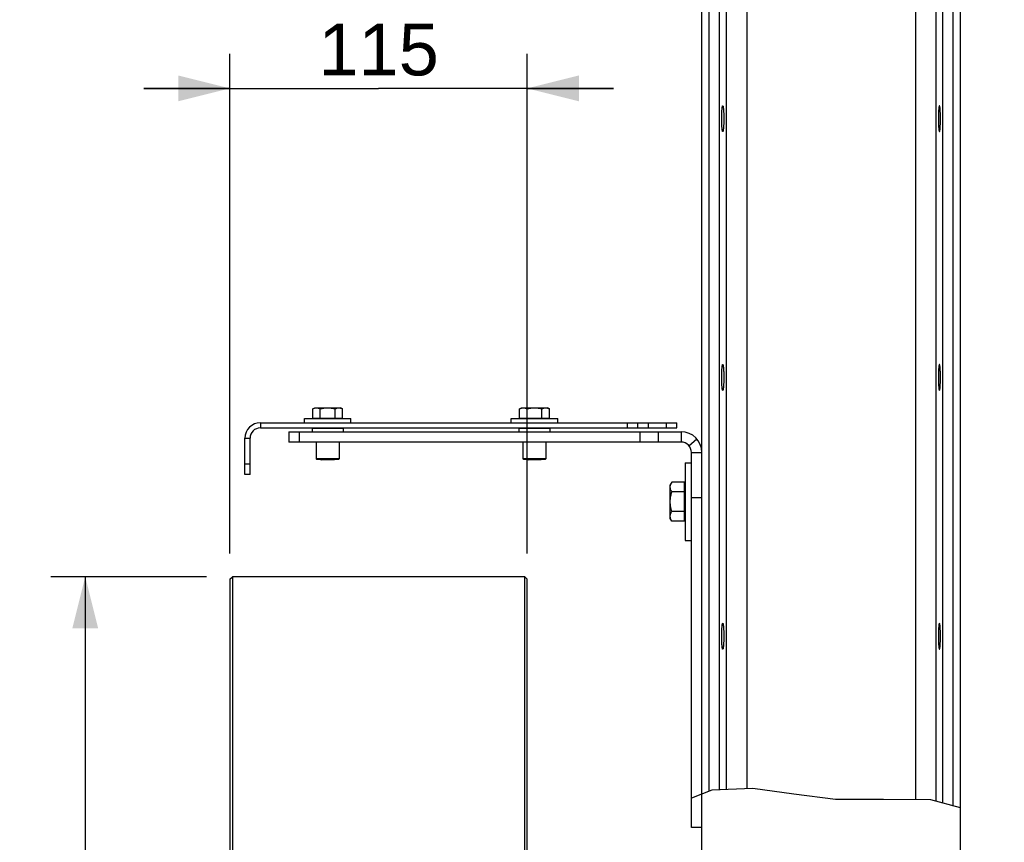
# Model space of a CAD drawing. Extents: x 0 to 594, y 0 to 420.
# Tile 8 of 93: x 31 to 88, y 225 to 273. Entities that reach past the tile are written whole.
import ezdxf

# ---------------------------------------------------------------- set-up
doc = ezdxf.new("R2010")
doc.units = 0
doc.header["$LTSCALE"] = 32.67
doc.layers.get('0').update_dxf_attribs({"linetype": 'CONTINUOUS'})
doc.layers.add('3_ALL_AXES', color=7, linetype='CONTINUOUS')
doc.styles.get("Standard").update_dxf_attribs({"font": 'arial.ttf'})
doc.dimstyles.new('DIMSTYLE_5', dxfattribs={"dimtxt": 3, "dimasz": 3, "dimexe": 2, "dimexo": 1.5, "dimgap": 0.75, "dimtad": 1, "dimdec": 1, "dimlfac": 6.666667, "dimtxsty": 'STANDARD', "dimblk": '_ARROW_FILLED', "dimblk1": '_ARROW_FILLED', "dimblk2": '_ARROW_FILLED', "dimcen": 0.09, "dimazin": 2, "dimtp": 0.3, "dimtm": 0.3, "dimtfac": 1, "dimtdec": 1, "dimtofl": 0, "dimtmove": 0, "dimatfit": 3, "dimtolj": 1})
doc.dimstyles.new('DIMSTYLE_6', dxfattribs={"dimtxt": 3, "dimasz": 3, "dimexe": 2, "dimexo": 1.5, "dimgap": 0.75, "dimtad": 1, "dimdec": 1, "dimlfac": 6.666667, "dimtxsty": 'STANDARD', "dimblk": '_ARROW_FILLED', "dimblk1": '_ARROW_FILLED', "dimblk2": '_ARROW_FILLED', "dimcen": 0.09, "dimazin": 2, "dimtp": 0.8, "dimtm": 0.8, "dimtfac": 1, "dimtdec": 1, "dimtofl": 0, "dimtmove": 0, "dimatfit": 3, "dimtolj": 1})
doc.dimstyles.new('DIMSTYLE_7', dxfattribs={"dimtxt": 4, "dimasz": 3, "dimexe": 2, "dimexo": 1.5, "dimgap": 1, "dimtad": 1, "dimdec": 0, "dimlfac": 6.666667, "dimtxsty": 'STANDARD', "dimblk": '_ARROW_FILLED', "dimblk1": '_ARROW_FILLED', "dimblk2": '_ARROW_FILLED', "dimcen": 0.09, "dimazin": 2, "dimtp": 0.5, "dimtm": 0.5, "dimtfac": 1, "dimtdec": 0, "dimtofl": 0, "dimtmove": 0, "dimatfit": 3, "dimtolj": 1})

# ---------------------------------------------------------------- blocks, each defined once
blk = doc.blocks.new('_ARROW_FILLED')
at = {"color": 0, "linetype": 'BYBLOCK'}
blk.add_solid([(0, 0), (-1, 0.25), (-1, -0.25)], dxfattribs=at)
blk = doc.blocks.new('*D9')
at = {"color": 2, "linetype": 'CONTINUOUS'}
for p, q in [((43.097, 241.588), (43.097, 270.546)), ((60.347, 241.588), (60.347, 270.546)), ((43.097, 268.546), (38.097, 268.546)), ((38.097, 268.546), (51.722, 268.546)), ((65.347, 268.546), (51.722, 268.546)), ((60.347, 268.546), (65.347, 268.546))]:
    blk.add_line(p, q, dxfattribs=at)
at = {"color": 2, "linetype": 'CONTINUOUS', "xscale": 3, "yscale": 3, "zscale": 3}
blk.add_blockref('_ARROW_FILLED', (43.097, 268.546), dxfattribs=at)
at = {"color": 2, "linetype": 'CONTINUOUS', "xscale": 3, "yscale": 3, "zscale": 3, "rotation": 180}
blk.add_blockref('_ARROW_FILLED', (60.347, 268.546), dxfattribs=at)
at = {"color": 2, "linetype": 'CONTINUOUS', "insert": (51.722, 272.296), "char_height": 3, "width": 6.99257, "attachment_point": 2}
blk.add_mtext('115', dxfattribs=at)
blk = doc.blocks.new('*D10')
at = {"color": 2, "linetype": 'CONTINUOUS'}
for p, q in [((41.747, 240.238), (32.704, 240.238)), ((34.704, 240.238), (34.704, 200.938)), ((34.704, 161.638), (34.704, 200.938)), ((41.747, 161.638), (32.704, 161.638))]:
    blk.add_line(p, q, dxfattribs=at)
at = {"color": 2, "linetype": 'CONTINUOUS', "xscale": 3, "yscale": 3, "zscale": 3}
for p, rotation in [((34.704, 240.238), 90), ((34.704, 161.638), 270)]:
    blk.add_blockref('_ARROW_FILLED', p, dxfattribs=dict(at, rotation=rotation))
at = {"color": 2, "linetype": 'CONTINUOUS', "insert": (30.954, 200.938), "char_height": 3, "width": 6.99257, "attachment_point": 2, "rotation": 90}
blk.add_mtext('520', dxfattribs=at)
blk = doc.blocks.new('*D18')
at = {"color": 2, "linetype": 'CONTINUOUS'}
for p, q in [((86.222, 308.788), (86.222, 319.288)), ((105.82, 228.688), (105.82, 319.288)), ((86.222, 317.288), (96.021, 317.288)), ((105.82, 317.288), (96.021, 317.288))]:
    blk.add_line(p, q, dxfattribs=at)
at = {"color": 2, "linetype": 'CONTINUOUS', "xscale": 3, "yscale": 3, "zscale": 3, "rotation": 180}
blk.add_blockref('_ARROW_FILLED', (86.222, 317.288), dxfattribs=at)
at = {"color": 2, "linetype": 'CONTINUOUS', "xscale": 3, "yscale": 3, "zscale": 3}
blk.add_blockref('_ARROW_FILLED', (105.82, 317.288), dxfattribs=at)
at = {"color": 2, "linetype": 'CONTINUOUS', "insert": (96.021, 322.288), "char_height": 4, "width": 10.86989, "attachment_point": 2}
blk.add_mtext('131 \\P ', dxfattribs=at)

msp = doc.modelspace()

# ---------------------------------------------------------------- hatches: boundary and pattern name
at = {"linetype": 'CONTINUOUS'}
h = msp.add_hatch(dxfattribs=at)
h.set_pattern_fill('default__2', color=2, scale=1.989737, angle=85, style=0, pattern_type=0)
h.set_pattern_definition([(85, (0, 0), (-1.982165, 0.173417), [])])
edge = h.paths.add_edge_path()
edge.add_line((70.472, 227.714), (70.472, 225.688))
edge.add_line((70.472, 225.688), (69.872, 225.688))
edge.add_line((69.872, 225.688), (69.872, 227.514))
edge.add_arc((72.554, 220.446), 7.56, 105.9891, 110.7825)

# ---------------------------------------------------------------- linework, layer by layer
at = {"color": 7, "linetype": 'CONTINUOUS'}
for p, q in [((70.472, 222.088), (70.472, 289.288)), ((85.472, 222.088), (85.472, 289.288)), ((47.414, 249.163), (47.414, 249.403)), ((47.414, 249.403), (50.114, 249.403)), ((47.898, 249.433), (49.63, 249.433)), ((48.014, 249.403), (48.014, 249.433)), ((49.514, 249.403), (49.514, 249.433)), ((50.114, 249.163), (50.114, 249.403)), ((59.414, 249.163), (59.414, 249.403)), ((59.414, 249.403), (62.114, 249.403)), ((59.898, 249.433), (61.63, 249.433)), ((60.014, 249.403), (60.014, 249.433)), ((61.514, 249.403), (61.514, 249.433)), ((62.114, 249.163), (62.114, 249.403)), ((66.764, 248.863), (66.764, 249.163)), ((69.014, 248.863), (69.014, 249.163)), ((44.864, 248.863), (69.014, 248.863)), ((46.514, 248.638), (46.514, 248.038)), ((46.514, 248.638), (69.272, 248.638)), ((47.894, 248.862), (47.864, 248.832)), ((49.664, 248.833), (47.864, 248.833)), ((49.634, 248.862), (49.664, 248.832)), ((59.894, 248.862), (59.864, 248.832)), ((61.664, 248.833), (59.864, 248.833)), ((61.634, 248.862), (61.664, 248.832)), ((69.272, 248.638), (69.272, 248.038)), ((44.264, 246.163), (44.264, 248.263)), ((69.872, 247.438), (70.472, 247.438)), ((48.142, 247.033), (48.097, 247.078)), ((48.764, 247.078), (48.097, 247.078)), ((49.387, 247.033), (48.142, 247.033)), ((48.359, 247.033), (48.389, 247.003)), ((49.139, 247.003), (48.389, 247.003)), ((49.214, 247.078), (48.764, 247.078)), ((49.169, 247.033), (49.139, 247.003)), ((49.432, 247.078), (49.214, 247.078)), ((49.387, 247.033), (49.432, 247.078)), ((60.142, 247.033), (60.097, 247.078)), ((60.764, 247.078), (60.097, 247.078)), ((61.387, 247.033), (60.142, 247.033)), ((60.359, 247.033), (60.389, 247.003)), ((61.139, 247.003), (60.389, 247.003)), ((61.214, 247.078), (60.764, 247.078)), ((61.169, 247.033), (61.139, 247.003)), ((61.432, 247.078), (61.214, 247.078)), ((61.387, 247.033), (61.432, 247.078)), ((69.497, 246.838), (69.497, 242.338)), ((69.497, 246.838), (69.872, 246.838)), ((44.264, 246.163), (43.964, 246.163)), ((69.467, 243.462), (69.467, 245.713)), ((69.497, 245.563), (69.467, 245.563)), ((69.497, 243.613), (69.467, 243.613)), ((69.497, 242.338), (69.872, 242.338)), ((43.097, 240.088), (43.247, 240.238)), ((43.097, 240.087), (43.097, 161.788)), ((43.247, 240.238), (43.247, 161.638)), ((60.197, 240.238), (43.247, 240.238)), ((60.197, 161.638), (60.197, 240.238)), ((60.347, 240.088), (60.197, 240.238)), ((60.347, 161.788), (60.347, 240.087)), ((73.426, 227.961), (71.05, 227.855)), ((75.813, 227.631), (73.426, 227.961)), ((71.05, 227.855), (69.872, 227.397)), ((69.872, 225.688), (69.872, 227.397)), ((78.236, 227.316), (75.813, 227.631)), ((81.015, 227.326), (78.236, 227.316)), ((83.75, 227.296), (81.015, 227.326)), ((85.472, 226.828), (83.75, 227.296)), ((70.472, 225.688), (69.872, 225.688))]:
    msp.add_line(p, q, dxfattribs=at)
at = {"color": 9, "linetype": 'CONTINUOUS'}
for p, q in [((70.893, 227.794), (70.893, 289.288)), ((71.491, 227.874), (71.491, 289.288)), ((71.886, 289.288), (71.886, 227.892)), ((73.083, 289.288), (73.083, 227.945)), ((82.861, 289.288), (82.861, 227.306)), ((84.057, 289.288), (84.057, 227.212)), ((84.452, 227.105), (84.452, 289.288)), ((85.051, 226.942), (85.051, 289.288)), ((44.864, 249.163), (44.864, 248.863)), ((66.164, 248.863), (66.164, 249.163)), ((67.364, 249.163), (67.364, 248.863)), ((68.414, 248.863), (68.414, 249.163)), ((47.114, 248.638), (47.114, 248.038)), ((66.893, 248.038), (66.893, 248.638)), ((67.954, 248.038), (67.954, 248.638)), ((43.964, 248.263), (44.264, 248.263)), ((69.724, 247.832), (70.175, 248.227)), ((44.264, 246.763), (43.964, 246.763)), ((69.872, 244.824), (70.472, 244.824))]:
    msp.add_line(p, q, dxfattribs=at)
at = {"color": 3, "linetype": 'CONTINUOUS'}
for p, q in [((44.864, 249.163), (69.014, 249.163)), ((43.964, 246.163), (43.964, 248.263)), ((69.272, 248.038), (46.514, 248.038)), ((69.872, 227.397), (69.872, 247.438))]:
    msp.add_line(p, q, dxfattribs=at)
for centre, radius, start, end in [((44.864, 248.263), 0.9, 90, 180), ((69.272, 247.438), 0.6, 0, 90)]:
    msp.add_arc(centre, radius, start, end, dxfattribs=at)
at = {"color": 7, "linetype": 'CONTINUOUS'}
for centre, radius, start, end in [((44.864, 248.263), 0.6, 90, 180), ((69.272, 247.438), 1.2, 0, 90)]:
    msp.add_arc(centre, radius, start, end, dxfattribs=at)
at = {"layer": '3_ALL_AXES', "color": 7, "linetype": 'CONTINUOUS'}
for p, q in [((47.898, 249.966), (48.014, 250.033)), ((47.898, 249.433), (47.898, 249.966)), ((48.014, 250.033), (49.514, 250.033)), ((48.331, 249.433), (48.331, 249.966)), ((49.197, 249.433), (49.197, 249.966)), ((49.63, 249.966), (49.514, 250.033)), ((49.63, 249.433), (49.63, 249.966)), ((59.898, 249.966), (60.014, 250.033)), ((59.898, 249.433), (59.898, 249.966)), ((60.014, 250.033), (61.514, 250.033)), ((60.331, 249.433), (60.331, 249.966)), ((61.197, 249.433), (61.197, 249.966)), ((61.63, 249.966), (61.514, 250.033)), ((61.63, 249.433), (61.63, 249.966)), ((47.864, 248.833), (47.864, 248.638)), ((49.664, 248.833), (49.664, 248.638)), ((59.864, 248.833), (59.864, 248.638)), ((61.664, 248.833), (61.664, 248.638)), ((48.097, 248.038), (48.097, 247.078)), ((49.432, 248.038), (49.432, 247.078)), ((60.097, 248.038), (60.097, 247.078)), ((61.432, 248.038), (61.432, 247.078)), ((68.729, 245.713), (68.642, 245.563)), ((69.467, 245.713), (68.729, 245.713)), ((68.642, 243.613), (68.642, 245.563)), ((69.467, 245.15), (68.729, 245.15)), ((69.467, 244.025), (68.729, 244.025)), ((68.729, 243.462), (68.642, 243.613)), ((69.467, 243.462), (68.729, 243.462))]:
    msp.add_line(p, q, dxfattribs=at)
for points in [[(71.627, 266.788), (71.627, 266.837), (71.627, 266.885), (71.628, 266.934), (71.629, 266.981), (71.63, 267.028), (71.631, 267.074), (71.633, 267.119), (71.635, 267.162), (71.637, 267.204), (71.639, 267.244), (71.642, 267.281), (71.644, 267.317), (71.647, 267.351), (71.65, 267.382), (71.654, 267.411), (71.657, 267.437), (71.66, 267.46), (71.664, 267.48), (71.668, 267.498), (71.671, 267.512), (71.675, 267.523), (71.679, 267.531), (71.683, 267.536), (71.687, 267.538)], [(71.687, 267.538), (71.691, 267.536), (71.695, 267.531), (71.699, 267.523), (71.702, 267.512), (71.706, 267.498), (71.71, 267.48), (71.713, 267.46), (71.717, 267.437), (71.72, 267.411), (71.723, 267.382), (71.726, 267.351), (71.729, 267.317), (71.732, 267.281), (71.734, 267.244), (71.737, 267.204), (71.739, 267.162), (71.741, 267.119), (71.742, 267.074), (71.744, 267.028), (71.745, 266.981), (71.746, 266.934), (71.746, 266.885), (71.747, 266.837), (71.747, 266.788)], [(84.257, 267.538), (84.253, 267.536), (84.249, 267.531), (84.245, 267.523), (84.241, 267.512), (84.237, 267.498), (84.234, 267.48), (84.23, 267.46), (84.227, 267.437), (84.223, 267.411), (84.22, 267.382), (84.217, 267.351), (84.214, 267.317), (84.212, 267.281), (84.209, 267.244), (84.207, 267.204), (84.205, 267.162), (84.203, 267.119), (84.201, 267.074), (84.2, 267.028), (84.199, 266.981), (84.198, 266.934), (84.197, 266.885), (84.197, 266.837), (84.197, 266.788)], [(84.317, 266.788), (84.317, 266.837), (84.316, 266.885), (84.316, 266.934), (84.315, 266.981), (84.314, 267.028), (84.312, 267.074), (84.311, 267.119), (84.309, 267.162), (84.307, 267.204), (84.304, 267.244), (84.302, 267.281), (84.299, 267.317), (84.296, 267.351), (84.293, 267.382), (84.29, 267.411), (84.287, 267.437), (84.283, 267.46), (84.28, 267.48), (84.276, 267.498), (84.272, 267.512), (84.269, 267.523), (84.265, 267.531), (84.261, 267.536), (84.257, 267.538)], [(71.687, 266.038), (71.683, 266.039), (71.679, 266.044), (71.675, 266.052), (71.671, 266.063), (71.668, 266.077), (71.664, 266.095), (71.66, 266.115), (71.657, 266.138), (71.654, 266.164), (71.65, 266.193), (71.647, 266.224), (71.644, 266.258), (71.642, 266.294), (71.639, 266.332), (71.637, 266.371), (71.635, 266.413), (71.633, 266.456), (71.631, 266.501), (71.63, 266.547), (71.629, 266.594), (71.628, 266.641), (71.627, 266.69), (71.627, 266.738), (71.627, 266.788)], [(71.747, 266.788), (71.747, 266.738), (71.746, 266.69), (71.746, 266.641), (71.745, 266.594), (71.744, 266.547), (71.742, 266.501), (71.741, 266.456), (71.739, 266.413), (71.737, 266.371), (71.734, 266.332), (71.732, 266.294), (71.729, 266.258), (71.726, 266.224), (71.723, 266.193), (71.72, 266.164), (71.717, 266.138), (71.713, 266.115), (71.71, 266.095), (71.706, 266.077), (71.702, 266.063), (71.699, 266.052), (71.695, 266.044), (71.691, 266.039), (71.687, 266.038)], [(84.197, 266.788), (84.197, 266.738), (84.197, 266.69), (84.198, 266.641), (84.199, 266.594), (84.2, 266.547), (84.201, 266.501), (84.203, 266.456), (84.205, 266.413), (84.207, 266.371), (84.209, 266.332), (84.212, 266.294), (84.214, 266.258), (84.217, 266.224), (84.22, 266.193), (84.223, 266.164), (84.227, 266.138), (84.23, 266.115), (84.234, 266.095), (84.237, 266.077), (84.241, 266.063), (84.245, 266.052), (84.249, 266.044), (84.253, 266.039), (84.257, 266.038)], [(84.257, 266.038), (84.261, 266.039), (84.265, 266.044), (84.269, 266.052), (84.272, 266.063), (84.276, 266.077), (84.28, 266.095), (84.283, 266.115), (84.287, 266.138), (84.29, 266.164), (84.293, 266.193), (84.296, 266.224), (84.299, 266.258), (84.302, 266.294), (84.304, 266.332), (84.307, 266.371), (84.309, 266.413), (84.311, 266.456), (84.312, 266.501), (84.314, 266.547), (84.315, 266.594), (84.316, 266.641), (84.316, 266.69), (84.317, 266.738), (84.317, 266.788)], [(71.627, 251.788), (71.627, 251.837), (71.627, 251.885), (71.628, 251.934), (71.629, 251.981), (71.63, 252.028), (71.631, 252.074), (71.633, 252.119), (71.635, 252.162), (71.637, 252.204), (71.639, 252.244), (71.642, 252.281), (71.644, 252.317), (71.647, 252.351), (71.65, 252.382), (71.654, 252.411), (71.657, 252.437), (71.66, 252.46), (71.664, 252.48), (71.668, 252.498), (71.671, 252.512), (71.675, 252.523), (71.679, 252.531), (71.683, 252.536), (71.687, 252.538)], [(71.687, 252.538), (71.691, 252.536), (71.695, 252.531), (71.699, 252.523), (71.702, 252.512), (71.706, 252.498), (71.71, 252.48), (71.713, 252.46), (71.717, 252.437), (71.72, 252.411), (71.723, 252.382), (71.726, 252.351), (71.729, 252.317), (71.732, 252.281), (71.734, 252.244), (71.737, 252.204), (71.739, 252.162), (71.741, 252.119), (71.742, 252.074), (71.744, 252.028), (71.745, 251.981), (71.746, 251.934), (71.746, 251.885), (71.747, 251.837), (71.747, 251.788)], [(84.257, 252.538), (84.253, 252.536), (84.249, 252.531), (84.245, 252.523), (84.241, 252.512), (84.237, 252.498), (84.234, 252.48), (84.23, 252.46), (84.227, 252.437), (84.223, 252.411), (84.22, 252.382), (84.217, 252.351), (84.214, 252.317), (84.212, 252.281), (84.209, 252.244), (84.207, 252.204), (84.205, 252.162), (84.203, 252.119), (84.201, 252.074), (84.2, 252.028), (84.199, 251.981), (84.198, 251.934), (84.197, 251.885), (84.197, 251.837), (84.197, 251.788)], [(84.317, 251.788), (84.317, 251.837), (84.316, 251.885), (84.316, 251.934), (84.315, 251.981), (84.314, 252.028), (84.312, 252.074), (84.311, 252.119), (84.309, 252.162), (84.307, 252.204), (84.304, 252.244), (84.302, 252.281), (84.299, 252.317), (84.296, 252.351), (84.293, 252.382), (84.29, 252.411), (84.287, 252.437), (84.283, 252.46), (84.28, 252.48), (84.276, 252.498), (84.272, 252.512), (84.269, 252.523), (84.265, 252.531), (84.261, 252.536), (84.257, 252.538)], [(71.687, 251.038), (71.683, 251.039), (71.679, 251.044), (71.675, 251.052), (71.671, 251.063), (71.668, 251.077), (71.664, 251.095), (71.66, 251.115), (71.657, 251.138), (71.654, 251.164), (71.65, 251.193), (71.647, 251.224), (71.644, 251.258), (71.642, 251.294), (71.639, 251.332), (71.637, 251.371), (71.635, 251.413), (71.633, 251.456), (71.631, 251.501), (71.63, 251.547), (71.629, 251.594), (71.628, 251.641), (71.627, 251.69), (71.627, 251.738), (71.627, 251.788)], [(71.747, 251.788), (71.747, 251.738), (71.746, 251.69), (71.746, 251.641), (71.745, 251.594), (71.744, 251.547), (71.742, 251.501), (71.741, 251.456), (71.739, 251.413), (71.737, 251.371), (71.734, 251.332), (71.732, 251.294), (71.729, 251.258), (71.726, 251.224), (71.723, 251.193), (71.72, 251.164), (71.717, 251.138), (71.713, 251.115), (71.71, 251.095), (71.706, 251.077), (71.702, 251.063), (71.699, 251.052), (71.695, 251.044), (71.691, 251.039), (71.687, 251.038)], [(84.197, 251.788), (84.197, 251.738), (84.197, 251.69), (84.198, 251.641), (84.199, 251.594), (84.2, 251.547), (84.201, 251.501), (84.203, 251.456), (84.205, 251.413), (84.207, 251.371), (84.209, 251.332), (84.212, 251.294), (84.214, 251.258), (84.217, 251.224), (84.22, 251.193), (84.223, 251.164), (84.227, 251.138), (84.23, 251.115), (84.234, 251.095), (84.237, 251.077), (84.241, 251.063), (84.245, 251.052), (84.249, 251.044), (84.253, 251.039), (84.257, 251.038)], [(84.257, 251.038), (84.261, 251.039), (84.265, 251.044), (84.269, 251.052), (84.272, 251.063), (84.276, 251.077), (84.28, 251.095), (84.283, 251.115), (84.287, 251.138), (84.29, 251.164), (84.293, 251.193), (84.296, 251.224), (84.299, 251.258), (84.302, 251.294), (84.304, 251.332), (84.307, 251.371), (84.309, 251.413), (84.311, 251.456), (84.312, 251.501), (84.314, 251.547), (84.315, 251.594), (84.316, 251.641), (84.316, 251.69), (84.317, 251.738), (84.317, 251.788)], [(47.898, 249.966), (47.927, 249.981), (47.955, 249.995), (47.982, 250.006), (48.009, 250.015), (48.035, 250.023), (48.062, 250.028), (48.088, 250.031), (48.115, 250.033)], [(48.115, 250.033), (48.136, 250.032), (48.157, 250.03), (48.178, 250.026), (48.2, 250.022), (48.221, 250.015), (48.243, 250.008), (48.264, 249.999), (48.286, 249.989), (48.309, 249.978), (48.331, 249.966)], [(48.331, 249.966), (48.388, 249.981), (48.444, 249.995), (48.498, 250.006), (48.552, 250.015), (48.605, 250.023), (48.658, 250.028), (48.711, 250.031), (48.764, 250.033)], [(48.764, 250.033), (48.807, 250.032), (48.849, 250.03), (48.892, 250.026), (48.934, 250.022), (48.977, 250.015), (49.02, 250.008), (49.063, 249.999), (49.107, 249.989), (49.152, 249.978), (49.197, 249.966)], [(49.197, 249.966), (49.226, 249.981), (49.254, 249.995), (49.281, 250.006), (49.308, 250.015), (49.334, 250.023), (49.361, 250.028), (49.387, 250.031), (49.414, 250.033)], [(49.414, 250.033), (49.435, 250.032), (49.456, 250.03), (49.478, 250.026), (49.499, 250.022), (49.52, 250.015), (49.542, 250.008), (49.563, 249.999), (49.585, 249.989), (49.608, 249.978), (49.63, 249.966)], [(59.898, 249.966), (59.927, 249.981), (59.955, 249.995), (59.982, 250.006), (60.009, 250.015), (60.035, 250.023), (60.062, 250.028), (60.088, 250.031), (60.115, 250.033)], [(60.115, 250.033), (60.136, 250.032), (60.157, 250.03), (60.178, 250.026), (60.2, 250.022), (60.221, 250.015), (60.243, 250.008), (60.264, 249.999), (60.286, 249.989), (60.309, 249.978), (60.331, 249.966)], [(60.331, 249.966), (60.388, 249.981), (60.444, 249.995), (60.498, 250.006), (60.552, 250.015), (60.605, 250.023), (60.658, 250.028), (60.711, 250.031), (60.764, 250.033)], [(60.764, 250.033), (60.807, 250.032), (60.849, 250.03), (60.892, 250.026), (60.934, 250.022), (60.977, 250.015), (61.02, 250.008), (61.063, 249.999), (61.107, 249.989), (61.152, 249.978), (61.197, 249.966)], [(61.197, 249.966), (61.226, 249.981), (61.254, 249.995), (61.281, 250.006), (61.308, 250.015), (61.334, 250.023), (61.361, 250.028), (61.387, 250.031), (61.414, 250.033)], [(61.414, 250.033), (61.435, 250.032), (61.456, 250.03), (61.478, 250.026), (61.499, 250.022), (61.52, 250.015), (61.542, 250.008), (61.563, 249.999), (61.585, 249.989), (61.608, 249.978), (61.63, 249.966)], [(68.642, 245.432), (68.643, 245.459), (68.645, 245.487), (68.65, 245.515), (68.656, 245.542), (68.664, 245.57), (68.674, 245.598), (68.685, 245.626), (68.698, 245.655), (68.713, 245.684), (68.729, 245.713)], [(68.729, 245.15), (68.709, 245.187), (68.691, 245.224), (68.676, 245.259), (68.664, 245.294), (68.654, 245.328), (68.647, 245.363), (68.643, 245.397), (68.642, 245.432)], [(68.642, 244.588), (68.643, 244.643), (68.645, 244.698), (68.65, 244.753), (68.656, 244.808), (68.664, 244.864), (68.674, 244.92), (68.685, 244.976), (68.698, 245.033), (68.713, 245.091), (68.729, 245.15)], [(68.729, 244.025), (68.709, 244.098), (68.691, 244.171), (68.676, 244.241), (68.664, 244.311), (68.654, 244.38), (68.647, 244.449), (68.643, 244.519), (68.642, 244.588)], [(68.642, 243.743), (68.643, 243.771), (68.645, 243.798), (68.65, 243.826), (68.656, 243.854), (68.664, 243.881), (68.674, 243.909), (68.685, 243.937), (68.698, 243.966), (68.713, 243.995), (68.729, 244.025)], [(68.729, 243.462), (68.709, 243.499), (68.691, 243.535), (68.676, 243.57), (68.664, 243.605), (68.654, 243.64), (68.647, 243.674), (68.643, 243.709), (68.642, 243.743)], [(71.627, 236.788), (71.627, 236.837), (71.627, 236.885), (71.628, 236.934), (71.629, 236.981), (71.63, 237.028), (71.631, 237.074), (71.633, 237.119), (71.635, 237.162), (71.637, 237.204), (71.639, 237.244), (71.642, 237.281), (71.644, 237.317), (71.647, 237.351), (71.65, 237.382), (71.654, 237.411), (71.657, 237.437), (71.66, 237.46), (71.664, 237.48), (71.668, 237.498), (71.671, 237.512), (71.675, 237.523), (71.679, 237.531), (71.683, 237.536), (71.687, 237.538)], [(71.687, 237.538), (71.691, 237.536), (71.695, 237.531), (71.699, 237.523), (71.702, 237.512), (71.706, 237.498), (71.71, 237.48), (71.713, 237.46), (71.717, 237.437), (71.72, 237.411), (71.723, 237.382), (71.726, 237.351), (71.729, 237.317), (71.732, 237.281), (71.734, 237.244), (71.737, 237.204), (71.739, 237.162), (71.741, 237.119), (71.742, 237.074), (71.744, 237.028), (71.745, 236.981), (71.746, 236.934), (71.746, 236.885), (71.747, 236.837), (71.747, 236.788)], [(84.257, 237.538), (84.253, 237.536), (84.249, 237.531), (84.245, 237.523), (84.241, 237.512), (84.237, 237.498), (84.234, 237.48), (84.23, 237.46), (84.227, 237.437), (84.223, 237.411), (84.22, 237.382), (84.217, 237.351), (84.214, 237.317), (84.212, 237.281), (84.209, 237.244), (84.207, 237.204), (84.205, 237.162), (84.203, 237.119), (84.201, 237.074), (84.2, 237.028), (84.199, 236.981), (84.198, 236.934), (84.197, 236.885), (84.197, 236.837), (84.197, 236.788)], [(84.317, 236.788), (84.317, 236.837), (84.316, 236.885), (84.316, 236.934), (84.315, 236.981), (84.314, 237.028), (84.312, 237.074), (84.311, 237.119), (84.309, 237.162), (84.307, 237.204), (84.304, 237.244), (84.302, 237.281), (84.299, 237.317), (84.296, 237.351), (84.293, 237.382), (84.29, 237.411), (84.287, 237.437), (84.283, 237.46), (84.28, 237.48), (84.276, 237.498), (84.272, 237.512), (84.269, 237.523), (84.265, 237.531), (84.261, 237.536), (84.257, 237.538)], [(71.687, 236.038), (71.683, 236.039), (71.679, 236.044), (71.675, 236.052), (71.671, 236.063), (71.668, 236.077), (71.664, 236.095), (71.66, 236.115), (71.657, 236.138), (71.654, 236.164), (71.65, 236.193), (71.647, 236.224), (71.644, 236.258), (71.642, 236.294), (71.639, 236.332), (71.637, 236.371), (71.635, 236.413), (71.633, 236.456), (71.631, 236.501), (71.63, 236.547), (71.629, 236.594), (71.628, 236.641), (71.627, 236.69), (71.627, 236.738), (71.627, 236.788)], [(71.747, 236.788), (71.747, 236.738), (71.746, 236.69), (71.746, 236.641), (71.745, 236.594), (71.744, 236.547), (71.742, 236.501), (71.741, 236.456), (71.739, 236.413), (71.737, 236.371), (71.734, 236.332), (71.732, 236.294), (71.729, 236.258), (71.726, 236.224), (71.723, 236.193), (71.72, 236.164), (71.717, 236.138), (71.713, 236.115), (71.71, 236.095), (71.706, 236.077), (71.702, 236.063), (71.699, 236.052), (71.695, 236.044), (71.691, 236.039), (71.687, 236.038)], [(84.197, 236.788), (84.197, 236.738), (84.197, 236.69), (84.198, 236.641), (84.199, 236.594), (84.2, 236.547), (84.201, 236.501), (84.203, 236.456), (84.205, 236.413), (84.207, 236.371), (84.209, 236.332), (84.212, 236.294), (84.214, 236.258), (84.217, 236.224), (84.22, 236.193), (84.223, 236.164), (84.227, 236.138), (84.23, 236.115), (84.234, 236.095), (84.237, 236.077), (84.241, 236.063), (84.245, 236.052), (84.249, 236.044), (84.253, 236.039), (84.257, 236.038)], [(84.257, 236.038), (84.261, 236.039), (84.265, 236.044), (84.269, 236.052), (84.272, 236.063), (84.276, 236.077), (84.28, 236.095), (84.283, 236.115), (84.287, 236.138), (84.29, 236.164), (84.293, 236.193), (84.296, 236.224), (84.299, 236.258), (84.302, 236.294), (84.304, 236.332), (84.307, 236.371), (84.309, 236.413), (84.311, 236.456), (84.312, 236.501), (84.314, 236.547), (84.315, 236.594), (84.316, 236.641), (84.316, 236.69), (84.317, 236.738), (84.317, 236.788)]]:
    msp.add_lwpolyline(points, dxfattribs=at)

# ---------------------------------------------------------------- dimensions: what is measured, and where the dimension line sits
at = {"color": 2, "linetype": 'CONTINUOUS'}
dim = msp.add_linear_dim(base=(86.222, 317.288), p1=(105.82, 227.188), p2=(86.222, 307.288), angle=180, text='<> \\P ', dimstyle='DIMSTYLE_7', dxfattribs=at)
dim.commit()
dim.dimension.update_dxf_attribs({"geometry": '*D18', "text_midpoint": (95.247, 317.288), "dimtype": 160})
for base, p1, p2, angle, dimstyle, picture, middle in [((43.097, 268.546), (60.347, 240.088), (43.097, 240.088), 180, 'DIMSTYLE_5', '*D9', (51.862, 268.546)), ((34.704, 161.638), (43.247, 240.238), (43.247, 161.638), 270, 'DIMSTYLE_6', '*D10', (34.704, 200.927))]:
    dim = msp.add_linear_dim(base=base, p1=p1, p2=p2, angle=angle, dimstyle=dimstyle, dxfattribs=at)
    dim.commit()
    dim.dimension.update_dxf_attribs({"geometry": picture, "text_midpoint": middle, "dimtype": 160})

doc.saveas('drawing.dxf')
